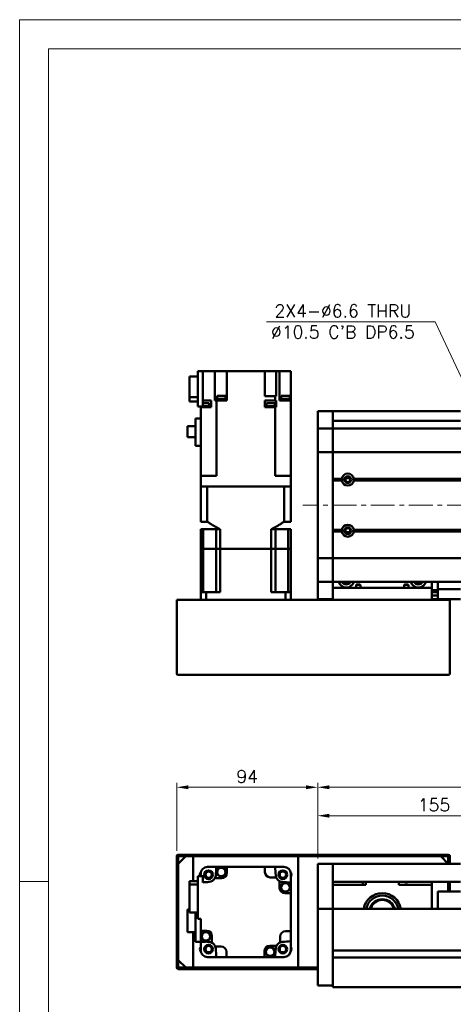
# Model space of a CAD drawing. Header units: millimetres. Extents: x 46891 to 50168, y 6223 to 9676.
# Tile 2 of 5: x 48547 to 48836, y 9021 to 9676. Entities that reach past the tile are written whole.
import ezdxf

# ---------------------------------------------------------------- set-up
doc = ezdxf.new("R2010")
doc.units = ezdxf.units.MM
doc.header["$LTSCALE"] = 0.5
doc.linetypes.add('CENTER', pattern=[50.8, 31.75, -6.35, 6.35, -6.35])
doc.layers.get('0').update_dxf_attribs({"lineweight": 20})
doc.layers.add('1', color=1, linetype='CENTER', lineweight=13)
doc.layers.add('외형선(ISO)', color=7, linetype='Continuous', lineweight=50)
doc.styles.add('DSR TEXT', font='romans.shx', dxfattribs={"bigfont": 'whgtxt.shx'})
doc.styles.get("Standard").update_dxf_attribs({"font": 'romans.shx', "bigfont": 'whgtxt.shx'})
doc.dimstyles.new('DSR', dxfattribs={"dimscale": 2, "dimtxt": 3, "dimasz": 3, "dimexe": 0.5, "dimexo": 0.5, "dimgap": 0.5, "dimtad": 1, "dimdsep": 46, "dimtxsty": 'Standard', "dimcen": 2.5, "dimclrd": 4, "dimclre": 4, "dimclrt": 2, "dimadec": 0, "dimazin": 2, "dimtfac": 1, "dimtmove": 0, "dimatfit": 3, "dimfxl": 0, "dimlwd": -1, "dimlwe": -1, "dimarcsym": 0})

# ---------------------------------------------------------------- blocks, each defined once
blk = doc.blocks.new('A$C1C1952E1')
at = {"color": 1}
blk.add_lwpolyline([(0, 0), (420, 0), (420, 297), (0, 297)], close=True, dxfattribs=at)
at = {"color": 3}
blk.add_lwpolyline([(5, 5), (415, 5), (415, 292), (5, 292)], close=True, dxfattribs=at)
blk = doc.blocks.new('*D84')
at = {"color": 1, "linetype": 'ByBlock'}
for p, q in [((48745.29, 9117.66), (48745.29, 9149.06)), ((48753.09, 9146.06), (48892.49, 9146.06)), ((48900.29, 9131.66), (48900.29, 9149.06))]:
    blk.add_line(p, q, dxfattribs=at)
at = {"color": 1}
for points in [[(48753.09, 9147.36), (48753.09, 9144.76), (48745.29, 9146.06)], [(48892.49, 9147.36), (48892.49, 9144.76), (48900.29, 9146.06)]]:
    blk.add_solid(points, dxfattribs=at)
at = {"layer": 'Defpoints', "color": 0}
for p in [(48900.29, 9146.06), (48900.29, 9128.06), (48745.29, 9114.06)]:
    blk.add_point(p, dxfattribs=at)
at = {"color": 3, "insert": (48822.79, 9153.26), "char_height": 8.4, "attachment_point": 5, "style": 'DSR TEXT'}
blk.add_mtext('155', dxfattribs=at)
blk = doc.blocks.new('*D83')
at = {"color": 1, "linetype": 'ByBlock'}
for p, q in [((48745.29, 9117.66), (48745.29, 9168)), ((49345.29, 9117.66), (49345.29, 9168)), ((49337.49, 9165), (48753.09, 9165))]:
    blk.add_line(p, q, dxfattribs=at)
at = {"color": 1}
for points in [[(48753.09, 9166.3), (48753.09, 9163.7), (48745.29, 9165)], [(49337.49, 9166.3), (49337.49, 9163.7), (49345.29, 9165)]]:
    blk.add_solid(points, dxfattribs=at)
at = {"layer": 'Defpoints', "color": 0}
for p in [(48745.29, 9165), (48745.29, 9114.06), (49345.29, 9114.06)]:
    blk.add_point(p, dxfattribs=at)
at = {"color": 3, "insert": (49045.29, 9172.2), "char_height": 8.4, "attachment_point": 5, "style": 'DSR TEXT'}
blk.add_mtext('600', dxfattribs=at)
blk = doc.blocks.new('*D87')
at = {"color": 1, "linetype": 'ByBlock'}
for p, q in [((48651.29, 9122.66), (48651.29, 9168)), ((48745.29, 9117.66), (48745.29, 9168)), ((48737.49, 9165), (48659.09, 9165))]:
    blk.add_line(p, q, dxfattribs=at)
at = {"color": 1}
for points in [[(48659.09, 9166.3), (48659.09, 9163.7), (48651.29, 9165)], [(48737.49, 9166.3), (48737.49, 9163.7), (48745.29, 9165)]]:
    blk.add_solid(points, dxfattribs=at)
at = {"layer": 'Defpoints', "color": 0}
for p in [(48651.29, 9165), (48651.29, 9119.06), (48745.29, 9114.06)]:
    blk.add_point(p, dxfattribs=at)
at = {"color": 3, "insert": (48698.29, 9172.2), "char_height": 8.4, "attachment_point": 5, "style": 'DSR TEXT'}
blk.add_mtext('94', dxfattribs=at)

msp = doc.modelspace()

# ---------------------------------------------------------------- linework, layer by layer
at = {"color": 1}
msp.add_line((48565.97632, 9102.35402), (48546.67132, 9102.35402), dxfattribs=at)
at = {"layer": '1'}
msp.add_line((49355.28843, 9352.7159), (48735.28843, 9352.7159), dxfattribs=at)
at = {"layer": '외형선(ISO)'}
for p, q in [((48668.78843, 9441.8159), (48665.28843, 9441.8159)), ((48665.28843, 9441.8159), (48665.28843, 9418.3159)), ((48672.84841, 9441.8159), (48668.78843, 9441.8159)), ((48668.78843, 9418.3159), (48668.78843, 9441.8159)), ((48672.84841, 9441.8159), (48676.78035, 9441.8159)), ((48681.28843, 9441.8159), (48676.78035, 9441.8159)), ((48676.78035, 9441.8159), (48676.78035, 9422.3159)), ((48681.28843, 9441.8159), (48684.78843, 9441.8159)), ((48710.08843, 9441.8159), (48684.78843, 9441.8159)), ((48684.78843, 9422.3159), (48684.78843, 9441.8159)), ((48710.08843, 9441.8159), (48713.58843, 9441.8159)), ((48710.08843, 9425.3159), (48710.08843, 9441.8159)), ((48717.56706, 9441.8159), (48713.58843, 9441.8159)), ((48717.56706, 9441.8159), (48719.78843, 9441.8159)), ((48717.56706, 9425.3159), (48717.56706, 9441.8159)), ((48719.78843, 9441.8159), (48723.28843, 9441.8159)), ((48719.78843, 9422.3159), (48719.78843, 9441.8159)), ((48727.28843, 9441.8159), (48723.28843, 9441.8159)), ((48727.28843, 9422.3159), (48727.28843, 9441.8159)), ((48659.78843, 9424.58821), (48659.78843, 9438.41584)), ((48659.78843, 9438.41584), (48665.28843, 9438.41584)), ((48665.28843, 9424.58821), (48659.78843, 9424.58821)), ((48659.78843, 9421.61595), (48659.78843, 9424.58821)), ((48659.78843, 9421.61595), (48665.28843, 9421.61595)), ((48668.78843, 9422.3159), (48672.84841, 9422.3159)), ((48674.28378, 9422.3159), (48672.84841, 9422.3159)), ((48674.28378, 9417.8159), (48674.28378, 9422.3159)), ((48676.78035, 9422.3159), (48677.32976, 9422.3159)), ((48677.72907, 9422.3159), (48677.32976, 9422.3159)), ((48677.72907, 9372.2159), (48677.72907, 9422.3159)), ((48677.72907, 9422.3159), (48684.78843, 9422.3159)), ((48683.99247, 9422.8159), (48677.99247, 9422.8159)), ((48677.99247, 9422.3159), (48677.99247, 9422.8159)), ((48683.94247, 9423.5159), (48678.04247, 9423.5159)), ((48678.04247, 9422.8159), (48678.04247, 9423.5159)), ((48683.79247, 9425.5159), (48678.19247, 9425.5159)), ((48678.19247, 9423.5159), (48678.19247, 9425.5159)), ((48683.79247, 9423.5159), (48683.79247, 9425.5159)), ((48683.94247, 9422.8159), (48683.94247, 9423.5159)), ((48683.99247, 9422.3159), (48683.99247, 9422.8159)), ((48710.08843, 9425.3159), (48716.8478, 9425.3159)), ((48716.8478, 9422.3159), (48710.08843, 9422.3159)), ((48710.08843, 9422.3159), (48710.08843, 9417.8159)), ((48716.8478, 9425.3159), (48716.8478, 9422.3159)), ((48717.24711, 9425.3159), (48716.8478, 9425.3159)), ((48716.8478, 9422.3159), (48717.24711, 9422.3159)), ((48717.24711, 9425.3159), (48717.56706, 9425.3159)), ((48717.56706, 9422.3159), (48717.24711, 9422.3159)), ((48717.56706, 9417.8159), (48717.56706, 9422.3159)), ((48719.78843, 9422.3159), (48721.72845, 9422.3159)), ((48726.77714, 9422.8159), (48720.77714, 9422.8159)), ((48720.77714, 9422.3159), (48720.77714, 9422.8159)), ((48726.72714, 9423.5159), (48720.82714, 9423.5159)), ((48720.82714, 9422.8159), (48720.82714, 9423.5159)), ((48726.57714, 9425.5159), (48720.97714, 9425.5159)), ((48720.97714, 9423.5159), (48720.97714, 9425.5159)), ((48727.28843, 9422.3159), (48721.72845, 9422.3159)), ((48726.57714, 9423.5159), (48726.57714, 9425.5159)), ((48726.72714, 9422.8159), (48726.72714, 9423.5159)), ((48726.77714, 9422.3159), (48726.77714, 9422.8159)), ((48727.28843, 9372.2159), (48727.28843, 9422.3159)), ((48665.28843, 9418.3159), (48668.78843, 9418.3159)), ((48667.25352, 9417.8159), (48667.25352, 9418.3159)), ((48667.25352, 9417.8159), (48667.28843, 9417.8159)), ((48672.84841, 9417.8159), (48667.28843, 9417.8159)), ((48667.28843, 9372.2159), (48667.28843, 9417.8159)), ((48673.00352, 9420.5159), (48668.78843, 9420.5159)), ((48673.15352, 9418.5159), (48668.78843, 9418.5159)), ((48672.84841, 9417.8159), (48674.28378, 9417.8159)), ((48673.00352, 9418.5159), (48673.00352, 9420.5159)), ((48673.15352, 9417.8159), (48673.15352, 9418.5159)), ((48713.49865, 9417.8159), (48710.08843, 9417.8159)), ((48716.90119, 9418.5159), (48711.00119, 9418.5159)), ((48711.00119, 9417.8159), (48711.00119, 9418.5159)), ((48716.75119, 9420.5159), (48711.15119, 9420.5159)), ((48711.15119, 9418.5159), (48711.15119, 9420.5159)), ((48713.49865, 9417.8159), (48714.40372, 9417.8159)), ((48716.8478, 9417.8159), (48714.40372, 9417.8159)), ((48716.75119, 9418.5159), (48716.75119, 9420.5159)), ((48717.24711, 9417.8159), (48716.8478, 9417.8159)), ((48716.8478, 9372.2159), (48716.8478, 9417.8159)), ((48716.90119, 9417.8159), (48716.90119, 9418.5159)), ((48717.24711, 9417.8159), (48717.56706, 9417.8159)), ((48727.32335, 9418.5159), (48727.28843, 9418.5159)), ((48727.28843, 9417.8159), (48727.32335, 9417.8159)), ((48727.32335, 9417.8159), (48727.32335, 9418.5159)), ((48745.28843, 9412.2159), (48745.28843, 9415.2159)), ((48755.28843, 9415.2159), (48745.28843, 9415.2159)), ((48755.28843, 9412.2159), (48755.28843, 9415.2159)), ((48840.28843, 9415.2159), (48755.28843, 9415.2159)), ((48755.28843, 9415.2159), (48755.28843, 9412.2159)), ((48663.88843, 9392.1159), (48663.88843, 9410.4659)), ((48667.28843, 9410.4659), (48663.88843, 9410.4659)), ((48745.28843, 9412.2159), (48745.28843, 9410.35573)), ((48745.28843, 9410.35573), (48745.28843, 9409.44777)), ((48745.28843, 9409.44777), (48745.28843, 9404.1761)), ((48755.28843, 9412.2159), (48755.28843, 9410.35573)), ((48755.28843, 9410.35573), (48755.28843, 9412.2159)), ((48755.28843, 9409.44777), (48755.28843, 9410.35573)), ((48755.28843, 9404.1761), (48755.28843, 9409.44777)), ((48840.28843, 9408.7159), (48755.28843, 9408.7159)), ((48658.48843, 9397.8909), (48658.48843, 9405.3409)), ((48658.48843, 9405.3409), (48663.88843, 9405.3409)), ((48745.28843, 9404.1761), (48745.28843, 9403.7159)), ((48745.28843, 9401.0074), (48745.28843, 9403.7159)), ((48755.28843, 9403.7159), (48745.28843, 9403.7159)), ((48745.28843, 9388.4074), (48745.28843, 9401.0074)), ((48755.28843, 9403.7159), (48755.28843, 9404.1761)), ((48755.28843, 9403.7159), (48755.28843, 9401.0074)), ((48755.28843, 9401.0074), (48755.28843, 9403.7159)), ((48755.28843, 9403.7159), (49335.28843, 9403.7159)), ((48755.28843, 9401.0074), (48755.28843, 9388.4074)), ((48755.28843, 9388.4074), (48755.28843, 9401.0074)), ((48663.88843, 9397.8909), (48658.48843, 9397.8909)), ((48663.88843, 9392.1159), (48667.28843, 9392.1159)), ((48745.28843, 9388.4074), (48745.28843, 9387.94331)), ((48745.28843, 9385.94331), (48745.28843, 9387.94331)), ((48755.28843, 9387.94331), (48745.28843, 9387.94331)), ((48755.28843, 9387.94331), (48755.28843, 9388.4074)), ((48755.28843, 9388.4074), (48755.28843, 9387.94331)), ((48755.28843, 9387.94331), (48755.28843, 9385.94331)), ((48755.28843, 9385.94331), (48755.28843, 9387.94331)), ((48755.28843, 9387.94331), (49335.28843, 9387.94331)), ((48745.28843, 9385.94331), (48745.28843, 9319.48849)), ((48755.28843, 9319.48849), (48755.28843, 9385.94331)), ((48755.28843, 9385.94331), (48755.28843, 9370.2159)), ((48671.78843, 9372.2159), (48667.28843, 9372.2159)), ((48667.28843, 9372.2159), (48667.28843, 9365.2159)), ((48671.78843, 9372.2159), (48677.72907, 9372.2159)), ((48716.8478, 9372.2159), (48722.78843, 9372.2159)), ((48727.28843, 9372.2159), (48722.78843, 9372.2159)), ((48727.28843, 9372.2159), (48727.28843, 9365.2159)), ((48755.28843, 9370.2159), (48761.31981, 9370.2159)), ((48755.28843, 9369.7159), (48761.78843, 9369.7159)), ((48755.28843, 9369.2159), (48761.31981, 9369.2159)), ((48755.28843, 9369.2159), (48755.28843, 9336.2159)), ((48766.56422, 9370.7159), (48764.01264, 9370.7159)), ((48768.78843, 9369.7159), (49321.78843, 9369.7159)), ((48769.25706, 9370.2159), (49321.31981, 9370.2159)), ((48769.25706, 9369.2159), (49321.31981, 9369.2159)), ((48667.28843, 9341.7159), (48667.28843, 9365.2159)), ((48667.28843, 9365.2159), (48667.2929, 9365.2159)), ((48667.2929, 9365.2159), (48671.58788, 9365.2159)), ((48671.58788, 9365.2159), (48671.5931, 9365.2159)), ((48671.5931, 9341.7159), (48671.5931, 9365.2159)), ((48722.98376, 9365.2159), (48671.5931, 9365.2159)), ((48671.78843, 9365.2159), (48722.78843, 9365.2159)), ((48722.98376, 9341.7159), (48722.98376, 9365.2159)), ((48722.98376, 9365.2159), (48722.98898, 9365.2159)), ((48722.98898, 9365.2159), (48727.28396, 9365.2159)), ((48727.28396, 9365.2159), (48727.28843, 9365.2159)), ((48727.28843, 9341.7159), (48727.28843, 9365.2159)), ((48667.28843, 9341.7159), (48671.5931, 9341.7159)), ((48667.28843, 9336.7159), (48669.00085, 9336.7159)), ((48667.28843, 9323.7159), (48667.28843, 9336.7159)), ((48677.53843, 9336.7159), (48669.00085, 9336.7159)), ((48669.00085, 9323.7159), (48669.00085, 9336.7159)), ((48677.53843, 9336.7159), (48680.25171, 9336.7159)), ((48677.53843, 9323.7159), (48677.53843, 9336.7159)), ((48680.25171, 9323.7159), (48680.25171, 9336.7159)), ((48714.32516, 9336.7159), (48717.03843, 9336.7159)), ((48714.32516, 9323.7159), (48714.32516, 9336.7159)), ((48717.03843, 9336.7159), (48725.57602, 9336.7159)), ((48717.03843, 9323.7159), (48717.03843, 9336.7159)), ((48722.98376, 9341.7159), (48727.28843, 9341.7159)), ((48725.57602, 9336.7159), (48727.28843, 9336.7159)), ((48725.57602, 9323.7159), (48725.57602, 9336.7159)), ((48727.28843, 9323.7159), (48727.28843, 9336.7159)), ((48755.28843, 9336.2159), (48761.31981, 9336.2159)), ((48755.28843, 9335.7159), (48761.78843, 9335.7159)), ((48768.78843, 9335.7159), (49321.78843, 9335.7159)), ((48769.25706, 9336.2159), (49321.31981, 9336.2159)), ((48755.28843, 9335.2159), (48761.31981, 9335.2159)), ((48755.28843, 9335.2159), (48755.28843, 9319.48849)), ((48766.56422, 9334.7159), (48764.01264, 9334.7159)), ((48769.25706, 9335.2159), (49321.31981, 9335.2159)), ((48669.00085, 9323.7159), (48667.28843, 9323.7159)), ((48667.28843, 9323.7159), (48667.28843, 9294.7159)), ((48667.28843, 9323.7159), (48669.00085, 9323.7159)), ((48672.53843, 9323.7159), (48669.00085, 9323.7159)), ((48669.00085, 9294.7159), (48669.00085, 9323.7159)), ((48672.53843, 9323.7159), (48669.00085, 9323.7159)), ((48677.53843, 9323.7159), (48672.53843, 9323.7159)), ((48677.53843, 9323.7159), (48672.53843, 9323.7159)), ((48680.25171, 9323.7159), (48677.53843, 9323.7159)), ((48677.53843, 9294.7159), (48677.53843, 9323.7159)), ((48677.53843, 9323.7159), (48680.25171, 9323.7159)), ((48714.32516, 9323.7159), (48680.25171, 9323.7159)), ((48680.25171, 9323.7159), (48680.25171, 9294.7159)), ((48714.32516, 9323.7159), (48680.25171, 9323.7159)), ((48717.03843, 9323.7159), (48714.32516, 9323.7159)), ((48714.32516, 9323.7159), (48714.32516, 9294.7159)), ((48714.32516, 9323.7159), (48717.03843, 9323.7159)), ((48722.03843, 9323.7159), (48717.03843, 9323.7159)), ((48717.03843, 9294.7159), (48717.03843, 9323.7159)), ((48722.03843, 9323.7159), (48717.03843, 9323.7159)), ((48725.57602, 9323.7159), (48722.03843, 9323.7159)), ((48725.57602, 9323.7159), (48722.03843, 9323.7159)), ((48727.28843, 9323.7159), (48725.57602, 9323.7159)), ((48725.57602, 9294.7159), (48725.57602, 9323.7159)), ((48725.57602, 9323.7159), (48727.28843, 9323.7159)), ((48727.28843, 9323.7159), (48727.28843, 9294.7159)), ((48745.28843, 9317.48849), (48745.28843, 9319.48849)), ((48745.28843, 9317.48849), (48745.28843, 9317.0244)), ((48755.28843, 9317.48849), (48745.28843, 9317.48849)), ((48745.28843, 9304.4244), (48745.28843, 9317.0244)), ((48755.28843, 9319.48849), (48755.28843, 9317.48849)), ((48755.28843, 9317.48849), (48755.28843, 9319.48849)), ((48755.28843, 9317.0244), (48755.28843, 9317.48849)), ((48755.28843, 9317.48849), (48755.28843, 9317.0244)), ((48755.28843, 9317.48849), (49335.28843, 9317.48849)), ((48755.28843, 9317.0244), (48755.28843, 9304.4244)), ((48755.28843, 9304.4244), (48755.28843, 9317.0244)), ((48745.28843, 9301.7159), (48745.28843, 9304.4244)), ((48755.28843, 9304.4244), (48755.28843, 9301.7159)), ((48755.28843, 9301.7159), (48755.28843, 9304.4244)), ((48745.28843, 9301.7159), (48745.28843, 9301.2557)), ((48755.28843, 9301.7159), (48745.28843, 9301.7159)), ((48745.28843, 9301.2557), (48745.28843, 9295.98403)), ((48755.28843, 9301.7159), (48755.28843, 9297.7159)), ((48755.28843, 9301.7159), (49335.28843, 9301.7159)), ((48755.28843, 9297.7159), (48821.28843, 9297.7159)), ((48755.28843, 9289.7159), (48755.28843, 9297.7159)), ((48773.7182, 9299.7159), (48770.85867, 9299.7159)), ((48770.85867, 9299.7159), (48770.85867, 9297.7159)), ((48773.7182, 9297.7159), (48773.7182, 9299.7159)), ((48805.7182, 9299.7159), (48802.85867, 9299.7159)), ((48802.85867, 9299.7159), (48802.85867, 9297.7159)), ((48805.7182, 9297.7159), (48805.7182, 9299.7159)), ((48821.28843, 9297.7159), (48821.28843, 9301.7159)), ((48821.28843, 9297.7159), (48821.28843, 9289.7159)), ((48821.28843, 9296.2117), (48825.28843, 9296.2117)), ((48825.28843, 9300.7159), (48825.28843, 9301.7159)), ((48825.28843, 9296.7159), (48825.28843, 9300.7159)), ((48825.28843, 9296.7159), (48825.28843, 9295.7159)), ((48840.28843, 9296.7159), (48825.28843, 9296.7159)), ((48652.28843, 9289.7159), (48651.28843, 9289.7159)), ((48651.28843, 9240.7159), (48651.28843, 9289.7159)), ((48832.28843, 9289.7159), (48652.28843, 9289.7159)), ((48667.28843, 9294.7159), (48670.83092, 9294.7159)), ((48667.28843, 9289.7159), (48667.28843, 9294.7159)), ((48680.25171, 9294.7159), (48670.83092, 9294.7159)), ((48670.83092, 9289.7159), (48670.83092, 9294.7159)), ((48723.74595, 9294.7159), (48714.32516, 9294.7159)), ((48723.74595, 9294.7159), (48727.28843, 9294.7159)), ((48723.74595, 9289.7159), (48723.74595, 9294.7159)), ((48727.28843, 9289.7159), (48727.28843, 9294.7159)), ((48745.28843, 9295.98403), (48745.28843, 9295.07607)), ((48745.28843, 9295.07607), (48745.28843, 9293.2159)), ((48745.28843, 9290.2159), (48745.28843, 9293.2159)), ((48755.28843, 9290.2159), (48745.28843, 9290.2159)), ((48825.28843, 9294.9159), (48821.28843, 9294.9159)), ((48825.28843, 9292.6159), (48821.28843, 9292.6159)), ((48825.28843, 9290.2159), (48821.28843, 9290.2159)), ((48825.28843, 9293.2159), (48825.28843, 9295.7159)), ((48825.28843, 9293.2159), (48825.28843, 9290.2159)), ((48840.28843, 9290.2159), (48825.28843, 9290.2159)), ((48833.28843, 9289.7159), (48832.28843, 9289.7159)), ((48833.28843, 9289.7159), (48833.28843, 9240.7159)), ((48832.28843, 9239.7159), (48652.28843, 9239.7159)), ((48832.28843, 9120.05808), (48652.28843, 9120.05808)), ((48651.28843, 9119.05808), (48651.28843, 9111.05808)), ((48652.28843, 9114.05808), (48657.28843, 9119.05808)), ((48652.28843, 9111.05808), (48652.28843, 9118.55808)), ((48652.28843, 9114.05808), (48652.28843, 9050.05808)), ((48652.78843, 9119.05808), (48831.78843, 9119.05808)), ((48662.28843, 9119.05808), (48657.28843, 9119.05808)), ((48662.28843, 9102.53616), (48662.28843, 9119.05808)), ((48732.28843, 9119.05808), (48732.28843, 9045.05808)), ((48827.28843, 9119.05808), (48732.28843, 9119.05808)), ((48745.28843, 9114.05808), (48745.28843, 9112.05808)), ((48755.28843, 9114.05808), (48745.28843, 9114.05808)), ((48755.28843, 9112.05808), (48755.28843, 9114.05808)), ((48755.28843, 9114.05808), (48840.28843, 9114.05808)), ((48755.28843, 9114.05808), (48755.28843, 9112.05808)), ((48827.28843, 9119.05808), (48832.28843, 9114.05808)), ((48832.28843, 9118.55808), (48832.28843, 9114.05808)), ((48833.28843, 9114.05808), (48833.28843, 9119.05808)), ((48651.28843, 9111.05808), (48652.28843, 9111.05808)), ((48651.28843, 9107.05808), (48651.28843, 9111.05808)), ((48652.28843, 9107.05808), (48651.28843, 9107.05808)), ((48651.28843, 9107.05808), (48651.28843, 9057.05808)), ((48652.28843, 9057.05808), (48652.28843, 9107.05808)), ((48667.28843, 9107.75341), (48667.28843, 9107.55808)), ((48667.28843, 9105.75808), (48667.28843, 9107.55808)), ((48671.78843, 9112.05808), (48671.5931, 9112.05808)), ((48671.78843, 9112.05808), (48677.72907, 9112.05808)), ((48677.72907, 9112.05808), (48684.78843, 9112.05808)), ((48710.08843, 9112.05808), (48684.78843, 9112.05808)), ((48684.78843, 9112.05808), (48684.78843, 9108.05808)), ((48710.08843, 9108.55808), (48710.08843, 9112.05808)), ((48710.08843, 9112.05808), (48716.8478, 9112.05808)), ((48716.8478, 9112.05808), (48722.78843, 9112.05808)), ((48722.98376, 9112.05808), (48722.78843, 9112.05808)), ((48727.28843, 9107.55808), (48727.28843, 9107.75341)), ((48727.28843, 9107.55808), (48727.28843, 9101.61745)), ((48745.28843, 9111.27356), (48745.28843, 9112.05808)), ((48745.28843, 9110.77485), (48745.28843, 9111.27356)), ((48745.28843, 9110.77485), (48745.28843, 9109.70637)), ((48745.28843, 9109.70637), (48745.28843, 9106.72057)), ((48745.28843, 9098.15627), (48745.28843, 9106.72057)), ((48755.28843, 9112.05808), (48755.28843, 9111.27356)), ((48755.28843, 9111.27356), (48755.28843, 9112.05808)), ((48755.28843, 9111.27356), (48755.28843, 9110.77485)), ((48755.28843, 9110.77485), (48755.28843, 9111.27356)), ((48755.28843, 9109.70637), (48755.28843, 9110.77485)), ((48755.28843, 9110.77485), (48755.28843, 9109.70637)), ((48755.28843, 9106.72057), (48755.28843, 9109.70637)), ((48755.28843, 9109.70637), (48755.28843, 9106.72057)), ((48755.28843, 9106.72057), (48755.28843, 9098.15627)), ((48755.28843, 9102.55808), (48755.28843, 9106.72057)), ((48665.28843, 9102.53616), (48659.78843, 9102.53616)), ((48659.78843, 9102.53616), (48659.78843, 9100.34608)), ((48659.78843, 9100.34608), (48665.28843, 9100.34608)), ((48659.78843, 9100.34608), (48659.78843, 9081.58)), ((48668.78843, 9105.75808), (48665.28843, 9105.75808)), ((48665.28843, 9105.75808), (48665.28843, 9077.35808)), ((48668.78843, 9101.73325), (48668.78843, 9105.75808)), ((48681.28843, 9104.55808), (48676.78035, 9104.55808)), ((48717.56706, 9105.05808), (48713.58843, 9105.05808)), ((48719.78843, 9098.05808), (48719.78843, 9102.56616)), ((48727.28843, 9094.55808), (48727.28843, 9101.61745)), ((48755.28843, 9102.05808), (48840.28843, 9102.05808)), ((48777.28843, 9100.05808), (48755.28843, 9100.05808)), ((48775.28843, 9102.05808), (48775.28843, 9100.05808)), ((48777.28843, 9102.05808), (48777.28843, 9100.05808)), ((48799.28843, 9100.05808), (48799.28843, 9102.05808)), ((48821.28843, 9100.05808), (48799.28843, 9100.05808)), ((48821.28843, 9102.05808), (48821.28843, 9100.05808)), ((48821.28843, 9084.05808), (48821.28843, 9100.05808)), ((48832.28843, 9095.55808), (48832.28843, 9102.05808)), ((48832.28843, 9102.05808), (48832.28843, 9095.55808)), ((48833.28843, 9095.55808), (48833.28843, 9102.05808)), ((48727.28843, 9094.55808), (48723.28843, 9094.55808)), ((48727.28843, 9069.25808), (48727.28843, 9094.55808)), ((48745.28843, 9096.06097), (48745.28843, 9098.15627)), ((48745.28843, 9084.63902), (48745.28843, 9096.06097)), ((48755.28843, 9098.15627), (48755.28843, 9096.06097)), ((48755.28843, 9096.06097), (48755.28843, 9084.63902)), ((48825.28843, 9095.55808), (48825.28843, 9084.05808)), ((48840.28843, 9095.55808), (48825.28843, 9095.55808)), ((48658.48843, 9083.70808), (48659.78843, 9083.70808)), ((48658.48843, 9083.70808), (48658.48843, 9068.60808)), ((48659.78843, 9081.58), (48665.28843, 9081.58)), ((48663.88843, 9081.58), (48663.88843, 9062.25808)), ((48745.28843, 9084.05808), (48745.28843, 9084.63902)), ((48745.28843, 9084.05808), (48745.28843, 9081.05808)), ((48755.28843, 9084.05808), (48745.28843, 9084.05808)), ((48745.28843, 9038.30072), (48745.28843, 9081.05808)), ((48755.28843, 9084.63902), (48755.28843, 9084.05808)), ((48755.28843, 9084.05808), (48755.28843, 9081.05808)), ((48755.28843, 9081.05808), (48755.28843, 9084.05808)), ((48895.28843, 9084.05808), (48755.28843, 9084.05808)), ((48755.28843, 9056.50808), (48755.28843, 9081.05808)), ((48755.28843, 9081.05808), (48755.28843, 9038.30072)), ((48665.28843, 9077.35808), (48667.28843, 9077.35808)), ((48667.28843, 9077.35808), (48667.28843, 9069.55808)), ((48658.48843, 9068.60808), (48663.88843, 9068.60808)), ((48662.28843, 9045.05808), (48662.28843, 9068.60808)), ((48667.28843, 9069.55808), (48671.28843, 9069.55808)), ((48667.28843, 9069.55808), (48667.28843, 9062.49871)), ((48723.78843, 9069.25808), (48727.28843, 9069.25808)), ((48727.28843, 9062.49871), (48727.28843, 9069.25808)), ((48663.88843, 9062.25808), (48670.49976, 9062.25808)), ((48667.28843, 9056.55808), (48667.28843, 9062.25808)), ((48674.78843, 9066.05808), (48674.78843, 9061.55)), ((48720.28843, 9061.77946), (48720.28843, 9065.75808)), ((48727.28843, 9056.55808), (48727.28843, 9062.49871)), ((48651.28843, 9057.05808), (48652.28843, 9057.05808)), ((48651.28843, 9053.05808), (48651.28843, 9057.05808)), ((48667.28843, 9056.55808), (48667.28843, 9056.36275)), ((48677.00981, 9059.05808), (48680.98843, 9059.05808)), ((48684.48843, 9055.55808), (48684.48843, 9052.05808)), ((48709.78843, 9052.05808), (48709.78843, 9056.05808)), ((48713.28843, 9059.55808), (48717.79651, 9059.55808)), ((48727.28843, 9056.36275), (48727.28843, 9056.55808)), ((48859.28843, 9056.30808), (48755.28843, 9056.30808)), ((48652.28843, 9053.05808), (48651.28843, 9053.05808)), ((48651.28843, 9053.05808), (48651.28843, 9045.05808)), ((48652.28843, 9045.55808), (48652.28843, 9053.05808)), ((48657.28843, 9045.05808), (48652.28843, 9050.05808)), ((48671.5931, 9052.05808), (48671.78843, 9052.05808)), ((48677.72907, 9052.05808), (48671.78843, 9052.05808)), ((48677.72907, 9052.05808), (48684.48843, 9052.05808)), ((48684.48843, 9052.05808), (48709.78843, 9052.05808)), ((48716.8478, 9052.05808), (48709.78843, 9052.05808)), ((48716.8478, 9052.05808), (48722.78843, 9052.05808)), ((48722.78843, 9052.05808), (48722.98376, 9052.05808)), ((48859.29888, 9051.80808), (48755.28843, 9051.80808)), ((48755.28843, 9038.30072), (48755.28843, 9051.60808)), ((48652.28843, 9044.05808), (48745.28843, 9044.05808)), ((48745.28843, 9045.05808), (48652.78843, 9045.05808)), ((48657.28843, 9045.05808), (48662.28843, 9045.05808)), ((48732.28843, 9045.05808), (48745.28843, 9045.05808)), ((48745.28843, 9038.30072), (48745.28843, 9036.1794)), ((48745.28843, 9033.05808), (48745.28843, 9036.1794)), ((48755.28843, 9038.30072), (48755.28843, 9036.1794)), ((48755.28843, 9036.1794), (48755.28843, 9038.30072)), ((48755.28843, 9032.05808), (48755.28843, 9036.1794)), ((48755.28843, 9036.1794), (48755.28843, 9033.05808)), ((48755.28843, 9033.05808), (48745.28843, 9033.05808)), ((48755.28843, 9032.05808), (49335.28843, 9032.05808))]:
    msp.add_line(p, q, dxfattribs=at)
for centre, radius in [((48765.28843, 9369.7159), 2.25), ((48765.28843, 9369.7159), 1.621), ((48765.28843, 9335.7159), 2.25), ((48765.28843, 9335.7159), 1.621), ((48672.5397, 9106.80682), 2.9), ((48672.5397, 9106.80682), 2.7), ((48672.5397, 9106.80682), 2.5), ((48672.5397, 9106.80682), 2.1), ((48680.99247, 9108.54679), 3), ((48680.99247, 9108.54679), 2.95), ((48680.99247, 9108.54679), 2.8), ((48722.03717, 9106.80682), 2.9), ((48722.03717, 9106.80682), 2.7), ((48722.03717, 9106.80682), 2.5), ((48722.03717, 9106.80682), 2.1), ((48723.77714, 9098.35404), 3), ((48723.77714, 9098.35404), 2.95), ((48723.77714, 9098.35404), 2.8), ((48670.79973, 9065.76212), 3), ((48670.79973, 9065.76212), 2.95), ((48670.79973, 9065.76212), 2.8), ((48672.5397, 9057.30934), 2.9), ((48672.5397, 9057.30934), 2.7), ((48672.5397, 9057.30934), 2.5), ((48672.5397, 9057.30934), 2.1), ((48713.5844, 9055.56937), 3), ((48713.5844, 9055.56937), 2.95), ((48713.5844, 9055.56937), 2.8), ((48722.03717, 9057.30934), 2.9), ((48722.03717, 9057.30934), 2.7), ((48722.03717, 9057.30934), 2.5), ((48722.03717, 9057.30934), 2.1)]:
    msp.add_circle(centre, radius, dxfattribs=at)
for centre, radius, start, end in [((48765.28843, 9369.7159), 4, 7.18075572, 172.81924428), ((48765.28843, 9369.7159), 4, 187.18075578, 352.81924422), ((48765.28843, 9335.7159), 4, 7.18075578, 172.81924422), ((48765.28843, 9335.7159), 4, 187.18075578, 352.81924422), ((48764.28843, 9303.2159), 5.25, 196.60154937, 343.39845063), ((48764.28843, 9303.2159), 3.3, 207.03569139, 332.96430861), ((48764.28843, 9303.2159), 2.4585, 217.59876735, 322.40123265), ((48812.28843, 9303.2159), 5.25, 196.60154937, 343.39845063), ((48812.28843, 9303.2159), 3.3, 207.03569139, 332.96430861), ((48812.28843, 9303.2159), 2.4585, 217.59876735, 322.40123265), ((48652.28843, 9240.7159), 1, 180, 270), ((48832.28843, 9240.7159), 1, 270, 0), ((48652.28843, 9119.05808), 1, 90, 180), ((48832.28843, 9119.05808), 1, 0, 90), ((48652.78843, 9118.55808), 0.5, 90, 180), ((48831.78843, 9118.55808), 0.5, 0, 90), ((48669.5397, 9106.80682), 2.75, 141.28612553, 202.41788974), ((48671.78843, 9107.55808), 4.5, 90, 180), ((48697.28843, 9082.05808), 39.5, 139.40961259, 139.41958134), ((48697.28843, 9082.05808), 39.5, 130.58041866, 130.59038741), ((48672.5397, 9106.80682), 4.8, 332.06387432, 356.31242822), ((49056.543, 9082.05808), 380, 175.47193699, 176.31242822), ((48681.28843, 9108.05808), 3.5, 270, 0), ((48713.58843, 9108.55808), 3.5, 180, 270), ((48713.95119, 9109.143), 2.95, 81.17588203, 98.82411797), ((48338.03386, 9082.05808), 380, 3.68757178, 4.52806301), ((48722.03717, 9106.80682), 4.8, 183.68757178, 201.36575753), ((48722.78843, 9107.55808), 4.5, 0, 90), ((48697.28843, 9082.05808), 39.5, 49.40961259, 49.41958134), ((48725.03703, 9106.80682), 2.75, 324.95393565, 38.70759762), ((48697.28843, 9082.05808), 39.5, 40.58041866, 40.59038741), ((48697.28843, 8722.80351), 380, 93.68757178, 94.3012223), ((48672.5397, 9106.80682), 4.8, 273.68757178, 332.06387432), ((48722.03717, 9106.80682), 4.8, 201.36575753, 242.06387432), ((48722.03717, 9106.80682), 4.8, 242.06387432, 266.31242822), ((48697.28843, 8722.80351), 380, 85.47193699, 86.31242822), ((48804.28843, 9098.05808), 2.4585, 54.43972491, 125.56027509), ((48723.28843, 9098.05808), 3.5, 180, 270), ((48788.28843, 9082.05808), 12.5, 9.20689635, 170.79310365), ((48788.28843, 9082.05808), 10.85, 10.62217737, 169.37782263), ((48788.28843, 9082.05808), 8.5, 13.60896082, 166.39103918), ((48788.28843, 9082.05808), 8, 14.47751239, 165.52248761), ((48671.28843, 9066.05808), 3.5, 0, 90), ((48723.78843, 9065.75808), 3.5, 90, 180), ((48697.28843, 9441.31265), 380, 265.47193699, 266.31242822), ((48672.5397, 9057.30934), 4.8, 62.06387432, 86.31242822), ((48672.5397, 9057.30934), 4.8, 21.36575753, 62.06387432), ((48722.03717, 9057.30934), 4.8, 111.36575753, 152.06387432), ((48722.03717, 9057.30934), 4.8, 93.68757178, 111.36575753), ((48697.28843, 9441.31265), 380, 273.68757178, 274.52806301), ((48724.37335, 9065.39533), 2.95, 351.17588203, 8.82411797), ((48669.5397, 9057.30934), 2.75, 144.9489798, 218.71387447), ((48671.78843, 9056.55808), 4.5, 180, 270), ((48697.28843, 9082.05808), 39.5, 220.58041866, 220.59038741), ((48672.5397, 9057.30934), 4.8, 3.68757178, 21.36575753), ((49056.543, 9082.05808), 380, 183.68757178, 184.52806301), ((48680.98843, 9055.55808), 3.5, 0, 90), ((48713.28843, 9056.05808), 3.5, 90, 180), ((48338.03386, 9082.05808), 380, 355.47193699, 356.31242822), ((48722.03717, 9057.30934), 4.8, 152.06387432, 176.31242822), ((48722.78843, 9056.55808), 4.5, 270, 0), ((48725.03717, 9057.30934), 2.75, 321.28612553, 35.0510202), ((48697.28843, 9082.05808), 39.5, 319.40961259, 319.41958134), ((48697.28843, 9082.05808), 39.5, 229.40961259, 229.41958134), ((48680.62568, 9054.97316), 2.95, 261.17588203, 278.82411797), ((48697.28843, 9082.05808), 39.5, 310.58041866, 310.59038741), ((48652.28843, 9045.05808), 1, 180, 270), ((48652.78843, 9045.55808), 0.5, 180, 270)]:
    msp.add_arc(centre, radius, start, end, dxfattribs=at)
for points in [[(48761.31981, 9370.2159), (48761.55412, 9369.95021), (48761.78843, 9369.7159)], [(48761.78843, 9369.7159), (48761.55412, 9369.48159), (48761.31981, 9369.2159)], [(48768.78843, 9369.7159), (48769.02275, 9369.95021), (48769.25706, 9370.2159)], [(48769.25706, 9369.2159), (48769.02275, 9369.48159), (48768.78843, 9369.7159)], [(48761.31981, 9336.2159), (48761.55412, 9335.95021), (48761.78843, 9335.7159)], [(48761.78843, 9335.7159), (48761.55412, 9335.48159), (48761.31981, 9335.2159)], [(48768.78843, 9335.7159), (48769.02275, 9335.95021), (48769.25706, 9336.2159)], [(48769.25706, 9335.2159), (48769.02275, 9335.48159), (48768.78843, 9335.7159)]]:
    msp.add_open_spline(points, degree=2, dxfattribs=at)
for points, weights in [([(48680.25171, 9336.7159), (48676.21493, 9338.70933), (48671.5931, 9341.7159)], [1.45736434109, 1.41367336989, 1.35251798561]), ([(48722.98376, 9341.7159), (48718.36194, 9338.70933), (48714.32516, 9336.7159)], [1.35251798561, 1.41367336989, 1.45736434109]), ([(48773.7182, 9299.7159), (48772.28843, 9300.21551), (48770.85867, 9299.7159)], [1, 1.22925, 1]), ([(48805.7182, 9299.7159), (48804.28843, 9300.21551), (48802.85867, 9299.7159)], [1, 1.22925, 1])]:
    msp.add_rational_spline(points, weights, degree=2, dxfattribs=at)

# ---------------------------------------------------------------- block references
at = {"xscale": 3.861000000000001, "yscale": 3.861000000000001, "zscale": 3.861000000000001}
msp.add_blockref('A$C1C1952E1', (48546.67132, 8528.99552), dxfattribs=at)

# ---------------------------------------------------------------- texts
at = {"color": 3, "insert": (48761.99597, 9474.90131), "char_height": 8.4, "attachment_point": 5, "style": 'DSR TEXT'}
msp.add_mtext("2X4-%%C6.6 THRU\\P%%C10.5 C'B DP6.5", dxfattribs=at)

# ---------------------------------------------------------------- dimensions: what is measured, and where the dimension line sits
for base, p1, p2, picture, middle in [((48651.28843, 9165.00367), (48745.28843, 9114.05808), (48651.28843, 9119.05808), '*D87', (48698.28843, 9172.20367)), ((48745.28843, 9165.00367), (49345.28843, 9114.05808), (48745.28843, 9114.05808), '*D83', (49045.28843, 9172.20367)), ((48900.28843, 9146.05993), (48745.28843, 9114.05808), (48900.28843, 9128.05808), '*D84', (48822.78843, 9153.25993))]:
    dim = msp.add_linear_dim(base=base, p1=p1, p2=p2, dimstyle='DSR', override={"dimscale": 3, "dimtxt": 2.8, "dimasz": 2.600136, "dimexe": 1, "dimexo": 1.2, "dimgap": 1, "dimdec": 4, "dimtxsty": 'DSR TEXT', "dimclrd": 1, "dimclre": 1, "dimclrt": 3, "dimtdec": 4, "dimtix": 1})
    dim.commit()
    dim.dimension.update_dxf_attribs({"geometry": picture, "text_midpoint": middle})

# ---------------------------------------------------------------- leaders
at = {"annotation_type": 0, "has_hookline": 1, "hookline_direction": 1, "text_width": 101.65}
msp.add_leader([(48846.33612, 9426.17158), (48823.62137, 9474.73329), (48815.82097, 9474.73329)], dimstyle='DSR', override={"dimscale": 3, "dimtxt": 2.8, "dimasz": 2.600136, "dimexe": 1, "dimexo": 1.2, "dimgap": 1, "dimdec": 4, "dimtxsty": 'DSR TEXT', "dimclrd": 1, "dimclre": 1, "dimclrt": 3, "dimtdec": 4, "dimtix": 1}, dxfattribs=at)

doc.saveas('drawing.dxf')
